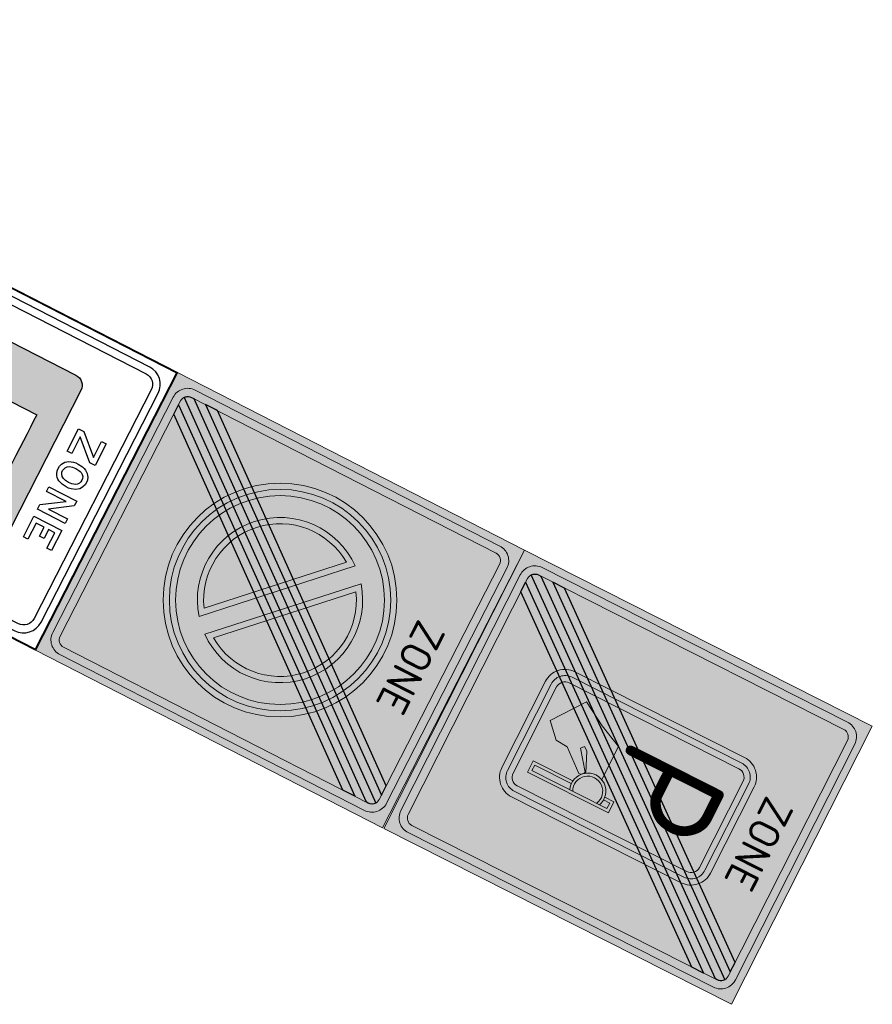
# Model space of a CAD drawing. Header units: metres. Extents: x 197071 to 197673, y 354832 to 355594.
# Tile 24 of 28: x 197076.61 to 197082.76, y 355567.95 to 355575.06. Entities that reach past the tile are written whole.
import ezdxf
from ezdxf.enums import TextEntityAlignment as Align

# ---------------------------------------------------------------- set-up
doc = ezdxf.new("R2010")
doc.units = ezdxf.units.M
doc.layers.get('0').update_dxf_attribs({"lineweight": 25})
doc.layers.add('B-WE-VW-VERKEERSTEKEN_BORD_ZONEBORD-S', color=7, linetype='Continuous', lineweight=25)
doc.styles.add('NLCS-RVV-M200-T25', font='NLCS-RVV.ttf')

# ---------------------------------------------------------------- blocks, each defined once
blk = doc.blocks.new('B-SVW-VERKEERSTEKEN_BORD_ZONEBORD EINDE_BW111-SO')
h = blk.add_hatch(color=252)
h.dxf.hatch_style = 1
h.paths.add_polyline_path([(5.002, 6.251), (-5.002, 6.251), (-5.002, 0), (-4.756, 0), (-4.756, 5.486, -0.414214), (-4.231, 6.011), (4.247, 6.011, -0.414214), (4.772, 5.486), (4.772, 0), (5.002, 0)])
h = blk.add_hatch(color=252)
h.dxf.hatch_style = 1
h.paths.add_polyline_path([(-4.494, 5.486, -0.414214), (-4.231, 5.748), (4.247, 5.748, -0.414214), (4.51, 5.486), (4.51, 0), (4.772, 0), (4.772, 5.486, 0.414214), (4.247, 6.011), (-4.231, 6.011, 0.414214), (-4.756, 5.486), (-4.756, 0), (-4.494, 0)])
at = {"true_color": 0xffffff}
h = blk.add_hatch(color=7, dxfattribs=at)
h.dxf.hatch_style = 1
h.paths.add_polyline_path([(-4.494, -4.981), (4.092, 5.748), (3.753, 5.748), (-4.494, -4.558)])
h = blk.add_hatch(color=253)
h.dxf.hatch_style = 1
h.paths.add_polyline_path([(0, 5.748), (-4.231, 5.748, 0.414214), (-4.494, 5.486), (-4.494, -5.491, 0.414214), (-4.231, -5.753), (0, -5.753), (0, -3.75), (-1.55, -3.75, -0.414214), (-2.25, -3.05), (-2.25, 3.05, -0.414214), (-1.55, 3.75), (0, 3.75)])
h = blk.add_hatch(color=252)
h.dxf.hatch_style = 1
h.paths.add_polyline_path([(-4.494, -4.981), (4.092, 5.748), (3.753, 5.748), (-4.494, -4.558)])
edge = h.paths.add_edge_path()
edge.add_line((-4.494, -5.404), (4.394, 5.703))
edge.add_arc((4.247, 5.486), 0.262, 0, 55.923, ccw=False)
edge.add_line((4.51, 5.486), (4.51, 5.424))
edge.add_line((4.51, 5.424), (-4.391, -5.699))
edge.add_arc((-4.231, -5.491), 0.263, 180, 232.4876, ccw=False)
edge.add_line((-4.494, -5.491), (-4.494, -5.404))
h.paths.add_polyline_path([(-4.096, -5.753), (4.51, 5.001), (4.51, 4.578), (-3.758, -5.753)])
h = blk.add_hatch(color=7, dxfattribs=at)
h.dxf.hatch_style = 1
edge = h.paths.add_edge_path()
edge.add_line((-4.494, -5.404), (4.394, 5.703))
edge.add_arc((4.247, 5.486), 0.262, 0, 55.923, ccw=False)
edge.add_line((4.51, 5.486), (4.51, 5.424))
edge.add_line((4.51, 5.424), (-4.391, -5.699))
edge.add_arc((-4.231, -5.491), 0.263, 180, 232.4876, ccw=False)
edge.add_line((-4.494, -5.491), (-4.494, -5.404))
h = blk.add_hatch(color=253)
h.dxf.hatch_style = 1
h.paths.add_polyline_path([(4.51, 5.486, 0.414214), (4.247, 5.748), (0, 5.748), (0, 3.75), (1.55, 3.75, -0.414214), (2.25, 3.05), (2.25, -3.05, -0.414214), (1.55, -3.75), (0, -3.75), (0, -5.753), (4.247, -5.753, 0.414214), (4.51, -5.491)])
h = blk.add_hatch(color=7, dxfattribs=at)
h.dxf.hatch_style = 1
h.paths.add_polyline_path([(-4.096, -5.753), (4.51, 5.001), (4.51, 4.578), (-3.758, -5.753)])
h = blk.add_hatch(color=252)
h.dxf.hatch_style = 1
h.paths.add_polyline_path([(-2.25, 3.05), (-2.25, -3.05, 0.414214), (-1.55, -3.75), (0, -3.75), (0, -3.55), (-1.55, -3.55, -0.414214), (-2.05, -3.05), (-2.05, 3.05, -0.414214), (-1.55, 3.55), (0, 3.55), (0, 3.75), (-1.55, 3.75, 0.414214)])
h = blk.add_hatch(color=252)
h.dxf.hatch_style = 1
h.paths.add_polyline_path([(-1.55, -3.35, -0.414214), (-1.85, -3.05), (-1.85, 3.05, -0.414214), (-1.55, 3.35), (0, 3.35), (0, 3.55), (-1.55, 3.55, 0.414214), (-2.05, 3.05), (-2.05, -3.05, 0.414214), (-1.55, -3.55), (0, -3.55), (0, -3.35)])
h = blk.add_hatch(color=252)
h.dxf.hatch_style = 1
h.paths.add_polyline_path([(1.55, 3.75), (0, 3.75), (0, 3.55), (1.55, 3.55, -0.414214), (2.05, 3.05), (2.05, -3.05, -0.414214), (1.55, -3.55), (0, -3.55), (0, -3.75), (1.55, -3.75, 0.414214), (2.25, -3.05), (2.25, 3.05, 0.414214)])
h = blk.add_hatch(color=252)
h.dxf.hatch_style = 1
h.paths.add_polyline_path([(0, -3.35), (0, -3.55), (1.55, -3.55, 0.414214), (2.05, -3.05), (2.05, 3.05, 0.414214), (1.55, 3.55), (0, 3.55), (0, 3.35), (1.55, 3.35, -0.414214), (1.85, 3.05), (1.85, -3.05, -0.414214), (1.55, -3.35)])
h = blk.add_hatch(color=253)
h.dxf.hatch_style = 1
edge = h.paths.add_edge_path()
edge.add_line((-1.55, -3.35), (1.55, -3.35))
edge.add_arc((1.55, -3.05), 0.3, 270, 360)
edge.add_line((1.85, -3.05), (1.85, 3.05))
edge.add_arc((1.55, 3.05), 0.3, 0, 90)
edge.add_line((1.55, 3.35), (-1.55, 3.35))
edge.add_arc((-1.55, 3.05), 0.3, 90, 180)
edge.add_line((-1.85, 3.05), (-1.85, -3.05))
edge.add_arc((-1.55, -3.05), 0.3, 180, 270)
h = blk.add_hatch(color=252)
h.dxf.hatch_style = 1
h.paths.add_polyline_path([(5.002, 0), (4.772, 0), (4.772, -5.491, -0.414214), (4.247, -6.016), (-4.231, -6.016, -0.414214), (-4.756, -5.491), (-4.756, 0), (-5.002, 0), (-5.002, -6.251), (5.002, -6.251)])
h = blk.add_hatch(color=252)
h.dxf.hatch_style = 1
h.paths.add_polyline_path([(-4.494, 0), (-4.756, 0), (-4.756, -5.491, 0.414214), (-4.231, -6.016), (4.247, -6.016, 0.414214), (4.772, -5.491), (4.772, 0), (4.51, 0), (4.51, -5.491, -0.414214), (4.247, -5.753), (-4.231, -5.753, -0.414214), (-4.494, -5.491)])
h = blk.add_hatch(color=252)
h.dxf.hatch_style = 1
h.paths.add_polyline_path([(1.003, -1.532, -0.043128), (0.903, -1.527), (0.903, -2.948), (1.305, -2.948), (1.305, -0.047), (0.903, -0.047), (0.903, -0.375, -0.043128), (1.003, -0.37), (1.003, -0.147), (1.205, -0.147), (1.205, -2.848), (1.003, -2.848)])
h = blk.add_hatch(color=252)
h.dxf.hatch_style = 1
h.paths.add_polyline_path([(1.205, -0.524), (1.205, -0.414, 0.776167), (0.528, -1.315), (0.529, -1.315), (0.533, -1.32, 0.330342), (1.205, -1.488), (1.205, -1.378, -1.650274)])
h = blk.add_hatch(color=252)
h.dxf.hatch_style = 1
h.paths.add_polyline_path([(0.603, -1.463), (0.599, -1.408), (0.533, -1.32, -0.002965), (0.528, -1.315), (0.474, -1.303), (-0.145, -1.786), (-0.255, -1.689), (-0.164, -1.561), (0.496, -1.27, -0.253221), (0.449, -0.718), (-0.744, -0.718), (-1.092, -1.487), (-1.55, -2.281), (-0.5, -3.05), (-0.018, -2.588), (0.005, -2.179)])
at = {"color": 250, "lineweight": 0, "true_color": 0x191919}
for points in [[(-5.002, 6.251), (5.002, 6.251), (5.002, -6.251), (-5.002, -6.251)], [(-4.494, -4.981), (4.092, 5.748), (3.753, 5.748), (-4.494, -4.558)], [(-4.096, -5.753), (4.51, 5.001), (4.51, 4.578), (-3.758, -5.753)]]:
    blk.add_lwpolyline(points, close=True, dxfattribs=at)
for points in [[(-4.231, 6.011), (4.247, 6.011, -0.414214), (4.772, 5.486), (4.772, -5.491, -0.414214), (4.247, -6.016), (-4.231, -6.016, -0.414214), (-4.756, -5.491), (-4.756, 5.486, -0.414214)], [(-4.231, 5.748), (4.247, 5.748, -0.414214), (4.51, 5.486), (4.51, -5.491, -0.414214), (4.247, -5.753), (-4.231, -5.753, -0.414214), (-4.494, -5.491), (-4.494, 5.486, -0.414214)], [(-4.494, -5.404), (4.394, 5.703, -0.248971), (4.51, 5.486), (4.51, 5.424), (-4.391, -5.699, -0.23311), (-4.494, -5.491)], [(-1.55, -3.75), (1.55, -3.75, 0.414214), (2.25, -3.05), (2.25, 3.05, 0.414214), (1.55, 3.75), (-1.55, 3.75, 0.414214), (-2.25, 3.05), (-2.25, -3.05, 0.414214)], [(-1.55, -3.55), (1.55, -3.55, 0.414214), (2.05, -3.05), (2.05, 3.05, 0.414214), (1.55, 3.55), (-1.55, 3.55, 0.414214), (-2.05, 3.05), (-2.05, -3.05, 0.414214)], [(-1.55, -3.35), (1.55, -3.35, 0.414214), (1.85, -3.05), (1.85, 3.05, 0.414214), (1.55, 3.35), (-1.55, 3.35, 0.414214), (-1.85, 3.05), (-1.85, -3.05, 0.414214)]]:
    blk.add_lwpolyline(points, format="xyb", close=True, dxfattribs=at)
for points in [[(-4.494, -4.981), (4.092, 5.748), (3.753, 5.748), (-4.494, -4.558)], [(-4.096, -5.753), (4.51, 5.001), (4.51, 4.578), (-3.758, -5.753)]]:
    blk.add_lwpolyline(points, close=True)
blk.add_lwpolyline([(-4.494, -5.404), (4.394, 5.703, -0.248971), (4.51, 5.486), (4.51, 5.424), (-4.391, -5.699, -0.23311), (-4.494, -5.491)], format="xyb", close=True)
for points in [[(0.903, -0.375), (0.903, -0.047), (1.305, -0.047), (1.305, -2.948), (0.903, -2.948), (0.903, -1.527)], [(1.003, -0.37), (1.003, -0.147), (1.205, -0.147), (1.205, -2.848), (1.003, -2.848), (1.003, -1.532)], [(0.496, -1.27), (-0.164, -1.561), (-0.255, -1.689), (-0.145, -1.786), (0.474, -1.303), (0.529, -1.315), (0.599, -1.408), (0.603, -1.463), (0.005, -2.179), (-0.018, -2.588), (-0.5, -3.05), (-1.55, -2.281), (-1.092, -1.487), (-0.744, -0.718), (0.449, -0.718)]]:
    blk.add_lwpolyline(points, dxfattribs=at)
for radius, start, end in [(0.581, 67.4643, 292.5357), (0.481, 62.4284, 297.5716)]:
    blk.add_arc((0.982, -0.951), radius, start, end, dxfattribs=at)
at = {"color": 250, "true_color": 0x191919, "style": 'NLCS-RVV-M200-T25'}
blk.add_text('ZONE', height=1, dxfattribs=at).set_placement((0.02, 4.714), align=Align.MIDDLE_CENTER)
at = {"color": 250, "true_color": 0x191919, "style": 'NLCS-RVV-M200-T25', "width": 0.9}
blk.add_text('P', height=3.5, dxfattribs=at).set_placement((-0.048, 1.267), align=Align.MIDDLE_CENTER)
at = {"color": 250, "true_color": 0x191919, "style": 'NLCS-RVV-M200-T25'}
blk.add_attdef('RVV_ONDERSCHRIFT', text='', height=1, dxfattribs=at).set_placement((0.02, -4.717), align=Align.MIDDLE_CENTER)
blk = doc.blocks.new('B-SVW-VERKEERSTEKEN_BORD_ZONEBORD EINDE_E01-SO')
h = blk.add_hatch(color=252)
h.dxf.hatch_style = 1
h.paths.add_polyline_path([(5.002, 6.251), (-5.002, 6.251), (-5.002, 0), (-4.756, 0), (-4.756, 5.486, -0.414214), (-4.231, 6.011), (4.247, 6.011, -0.414214), (4.772, 5.486), (4.772, 0), (5.002, 0)])
h = blk.add_hatch(color=252)
h.dxf.hatch_style = 1
h.paths.add_polyline_path([(-4.494, 5.486, -0.414214), (-4.231, 5.748), (4.247, 5.748, -0.414214), (4.51, 5.486), (4.51, 0), (4.772, 0), (4.772, 5.486, 0.414214), (4.247, 6.011), (-4.231, 6.011, 0.414214), (-4.756, 5.486), (-4.756, 0), (-4.494, 0)])
h = blk.add_hatch(color=253)
h.dxf.hatch_style = 1
h.paths.add_polyline_path([(3.753, 5.748), (-4.231, 5.748, 0.414214), (-4.494, 5.486), (-4.494, 0), (-3.75, 0, -0.568765), (1.79, 3.295)])
h = blk.add_hatch(color=252)
h.dxf.hatch_style = 1
h.paths.add_polyline_path([(-4.494, -4.981), (4.092, 5.748), (3.753, 5.748), (-4.494, -4.558)])
h = blk.add_hatch(color=252)
h.dxf.hatch_style = 1
h.paths.add_polyline_path([(-4.494, -4.981), (4.092, 5.748), (3.753, 5.748), (-4.494, -4.558)])
h = blk.add_hatch(color=252)
h.dxf.hatch_style = 1
edge = h.paths.add_edge_path()
edge.add_line((-4.494, -5.404), (4.394, 5.703))
edge.add_arc((4.247, 5.486), 0.262, 0, 55.923, ccw=False)
edge.add_line((4.51, 5.486), (4.51, 5.424))
edge.add_line((4.51, 5.424), (-4.391, -5.699))
edge.add_arc((-4.231, -5.491), 0.263, 180, 232.4876, ccw=False)
edge.add_line((-4.494, -5.491), (-4.494, -5.404))
h = blk.add_hatch(color=252)
h.dxf.hatch_style = 1
edge = h.paths.add_edge_path()
edge.add_line((-4.494, -5.404), (4.394, 5.703))
edge.add_arc((4.247, 5.486), 0.262, 0, 55.923, ccw=False)
edge.add_line((4.51, 5.486), (4.51, 5.424))
edge.add_line((4.51, 5.424), (-4.391, -5.699))
edge.add_arc((-4.231, -5.491), 0.263, 180, 232.4876, ccw=False)
edge.add_line((-4.494, -5.491), (-4.494, -5.404))
h.paths.add_polyline_path([(-4.096, -5.753), (4.51, 5.001), (4.51, 4.578), (-3.758, -5.753)])
at = {"true_color": 0xffffff}
h = blk.add_hatch(color=7, dxfattribs=at)
h.dxf.hatch_style = 1
h.paths.add_polyline_path([(4.394, 5.703, 0.149795), (4.247, 5.748), (4.092, 5.748), (2.02, 3.159, -0.017667), (2.238, 3.009)])
h = blk.add_hatch(color=7, dxfattribs=at)
h.dxf.hatch_style = 1
h.paths.add_polyline_path([(4.51, 5.001), (4.51, 5.424), (2.445, 2.844, -0.017667), (2.639, 2.664)])
h = blk.add_hatch(color=252)
h.dxf.hatch_style = 1
h.paths.add_polyline_path([(-4.096, -5.753), (4.51, 5.001), (4.51, 4.578), (-3.758, -5.753)])
h = blk.add_hatch(color=253)
h.dxf.hatch_style = 1
h.paths.add_polyline_path([(4.51, 4.578), (2.822, 2.469, -0.181674), (3.75, 0), (4.51, 0)])
h = blk.add_hatch(color=252)
h.dxf.hatch_style = 1
h.paths.add_polyline_path([(-3.75, 0), (-3.55, 0, -1), (3.55, 0), (3.75, 0, 1)])
h = blk.add_hatch(color=252)
h.dxf.hatch_style = 1
h.paths.add_polyline_path([(-3.55, 0), (-3.35, 0, -1), (3.35, 0), (3.55, 0, 1)])
h = blk.add_hatch(color=252)
h.dxf.hatch_style = 1
h.paths.add_polyline_path([(-3.35, 0), (-2.65, 0, -1), (2.65, 0), (3.35, 0, 1)])
h = blk.add_hatch(color=252)
h.dxf.hatch_style = 1
h.paths.add_polyline_path([(1.932, -1.507), (2.074, -1.65, 0.169585), (2.65, 0, 0.627905), (-1.65, 2.074), (-1.507, 1.932, -0.884205)])
h = blk.add_hatch(color=7, dxfattribs=at)
h.dxf.hatch_style = 1
h.paths.add_polyline_path([(-1.342, 2.05), (2.05, -1.342, 0.145992), (2.45, 0, 0.596263)])
h = blk.add_hatch(color=252)
h.dxf.hatch_style = 1
h.paths.add_polyline_path([(-1.65, 2.074, 0.056786), (-2.074, 1.65), (1.65, -2.074, 0.056786), (2.074, -1.65)])
h = blk.add_hatch(color=252)
h.dxf.hatch_style = 1
h.paths.add_polyline_path([(-1.342, 2.05, 0.020695), (-1.507, 1.932), (1.932, -1.507, 0.020695), (2.05, -1.342)], flags=17)
h = blk.add_hatch(color=252)
h.dxf.hatch_style = 1
h.paths.add_polyline_path([(-1.932, 1.507), (-2.074, 1.65, 0.169585), (-2.65, 0, 0.627905), (1.65, -2.074), (1.507, -1.932, -0.884205)])
h = blk.add_hatch(color=7, dxfattribs=at)
h.dxf.hatch_style = 1
h.paths.add_polyline_path([(-2.05, 1.342, 0.145992), (-2.45, 0, 0.596263), (1.342, -2.05)])
h = blk.add_hatch(color=252)
h.dxf.hatch_style = 1
h.paths.add_polyline_path([(-1.932, 1.507, 0.020695), (-2.05, 1.342), (1.342, -2.05, 0.020695), (1.507, -1.932)], flags=17)
h = blk.add_hatch(color=252)
h.dxf.hatch_style = 1
h.paths.add_polyline_path([(5.002, 0), (4.772, 0), (4.772, -5.491, -0.414214), (4.247, -6.016), (-4.231, -6.016, -0.414214), (-4.756, -5.491), (-4.756, 0), (-5.002, 0), (-5.002, -6.251), (5.002, -6.251)])
h = blk.add_hatch(color=252)
h.dxf.hatch_style = 1
h.paths.add_polyline_path([(-4.494, 0), (-4.756, 0), (-4.756, -5.491, 0.414214), (-4.231, -6.016), (4.247, -6.016, 0.414214), (4.772, -5.491), (4.772, 0), (4.51, 0), (4.51, -5.491, -0.414214), (4.247, -5.753), (-4.231, -5.753, -0.414214), (-4.494, -5.491)])
h = blk.add_hatch(color=253)
h.dxf.hatch_style = 1
h.paths.add_polyline_path([(-3.75, 0), (-4.494, 0), (-4.494, -4.558), (-2.822, -2.469, -0.181674)])
h = blk.add_hatch(color=253)
h.dxf.hatch_style = 1
h.paths.add_polyline_path([(4.51, 0), (3.75, 0, -0.568765), (-1.79, -3.295), (-3.758, -5.753), (4.247, -5.753, 0.414214), (4.51, -5.491)])
h = blk.add_hatch(color=252)
h.dxf.hatch_style = 1
h.paths.add_polyline_path([(3.75, 0), (3.55, 0, -1), (-3.55, 0), (-3.75, 0, 1)])
h = blk.add_hatch(color=252)
h.dxf.hatch_style = 1
h.paths.add_polyline_path([(3.55, 0), (3.35, 0, -1), (-3.35, 0), (-3.55, 0, 1)])
h = blk.add_hatch(color=252)
h.dxf.hatch_style = 1
h.paths.add_polyline_path([(3.35, 0), (2.65, 0, -1), (-2.65, 0), (-3.35, 0, 1)])
h = blk.add_hatch(color=7, dxfattribs=at)
h.dxf.hatch_style = 1
h.paths.add_polyline_path([(-2.445, -2.844, -0.017667), (-2.639, -2.664), (-4.494, -4.981), (-4.494, -5.404)])
h = blk.add_hatch(color=7, dxfattribs=at)
h.dxf.hatch_style = 1
h.paths.add_polyline_path([(-2.02, -3.159, -0.017667), (-2.238, -3.009), (-4.391, -5.699, 0.165156), (-4.231, -5.753), (-4.096, -5.753)])
at = {"color": 250, "lineweight": 0, "true_color": 0x191919}
blk.add_lwpolyline([(-5.002, 6.251), (5.002, 6.251), (5.002, -6.251), (-5.002, -6.251)], close=True, dxfattribs=at)
for points in [[(-4.231, 6.011), (4.247, 6.011, -0.414214), (4.772, 5.486), (4.772, -5.491, -0.414214), (4.247, -6.016), (-4.231, -6.016, -0.414214), (-4.756, -5.491), (-4.756, 5.486, -0.414214)], [(-4.231, 5.748), (4.247, 5.748, -0.414214), (4.51, 5.486), (4.51, -5.491, -0.414214), (4.247, -5.753), (-4.231, -5.753, -0.414214), (-4.494, -5.491), (-4.494, 5.486, -0.414214)]]:
    blk.add_lwpolyline(points, format="xyb", close=True, dxfattribs=at)
for points in [[(3.753, 5.748), (-4.494, -4.558)], [(-4.494, -4.981), (4.092, 5.748)], [(-4.494, -5.404), (-4.494, -5.404), (4.394, 5.703)], [(4.51, 5.424), (4.51, 5.424), (-4.391, -5.699)], [(-4.096, -5.753), (4.51, 5.001)], [(4.51, 4.578), (-3.758, -5.753)], [(2.074, -1.65), (-1.65, 2.074)], [(2.05, -1.342), (-1.342, 2.05)], [(1.342, -2.05), (-2.05, 1.342)]]:
    blk.add_lwpolyline(points, dxfattribs=at)
for points in [[(-4.494, -4.981), (4.092, 5.748), (3.753, 5.748), (-4.494, -4.558)], [(-4.096, -5.753), (4.51, 5.001), (4.51, 4.578), (-3.758, -5.753)]]:
    blk.add_lwpolyline(points, close=True)
blk.add_lwpolyline([(-4.494, -5.404), (4.394, 5.703, -0.248971), (4.51, 5.486), (4.51, 5.424), (-4.391, -5.699, -0.23311), (-4.494, -5.491)], format="xyb", close=True)
at = {"color": 252, "lineweight": 0}
blk.add_lwpolyline([(1.65, -2.074), (-2.074, 1.65)], dxfattribs=at)
at = {"color": 250, "lineweight": 0, "true_color": 0x191919}
for radius in [3.75, 3.55, 3.35]:
    blk.add_circle((0, 0), radius, dxfattribs=at)
for radius, start, end in [(2.65, 321.5002, 128.4998), (2.45, 326.7757, 123.2243), (2.65, 141.5002, 308.4998), (2.45, 146.7757, 303.2243)]:
    blk.add_arc((0, 0), radius, start, end, dxfattribs=at)
at = {"color": 250, "true_color": 0x191919, "style": 'NLCS-RVV-M200-T25'}
blk.add_text('ZONE', height=1, dxfattribs=at).set_placement((0.02, 4.714), align=Align.MIDDLE_CENTER)
blk.add_attdef('RVV_ONDERSCHRIFT', text='', height=1, dxfattribs=at).set_placement((0.02, -4.717), align=Align.MIDDLE_CENTER)
blk = doc.blocks.new('E10')
h = blk.add_hatch()
h.set_pattern_fill('LINE', color=0, scale=0.05, style=0)
h.paths.add_polyline_path([(1.2186, 0.1785), (1.0862, 0.1785), (1.0862, 0.2797), (1.2186, 0.2797), (1.2186, 0.2611), (1.2108, 0.2544), (1.2151, 0.2463), (1.2177, 0.2379), (1.2186, 0.2291), (1.2177, 0.2203), (1.2151, 0.2118), (1.2108, 0.2038), (1.2186, 0.197)])
h.paths.add_polyline_path([(1.1415, 0.1972), (1.1359, 0.204), (1.1317, 0.2118), (1.1291, 0.2202), (1.1283, 0.2291), (1.1291, 0.2379), (1.1317, 0.2464), (1.1359, 0.2542), (1.1415, 0.2609), (1.1549, 0.2476), (1.1517, 0.2436), (1.1492, 0.2391), (1.1477, 0.2341), (1.1472, 0.2291), (1.1477, 0.224), (1.1492, 0.2191), (1.1517, 0.2145), (1.1549, 0.2105)], flags=16)
h.paths.add_polyline_path([(1.1549, 0.2291), (1.1764, 0.2373), (1.1764, 0.2209)], flags=16)
h.paths.add_polyline_path([(1.0942, 0.2408), (1.0943, 0.2416), (1.0948, 0.2423), (1.0955, 0.2428), (1.0962, 0.2429), (1.1198, 0.2429), (1.1206, 0.2428), (1.1213, 0.2423), (1.1217, 0.2416), (1.1218, 0.2408), (1.1218, 0.2173), (1.1217, 0.2165), (1.1213, 0.2158), (1.1206, 0.2154), (1.1198, 0.2152), (1.0962, 0.2152), (1.0955, 0.2154), (1.0948, 0.2158), (1.0943, 0.2165), (1.0942, 0.2173)], flags=16)
h = blk.add_hatch(color=253)
h.paths.add_polyline_path([(1.8195, 0.2503), (1.8189, 0.256), (1.8173, 0.2615), (1.8146, 0.2666), (1.8109, 0.2711), (1.8064, 0.2747), (1.8013, 0.2774), (1.7958, 0.2791), (1.79, 0.2797), (1.2886, 0.2797), (1.2829, 0.2791), (1.2774, 0.2774), (1.2723, 0.2747), (1.2678, 0.2711), (1.2641, 0.2666), (1.2614, 0.2615), (1.2597, 0.256), (1.2592, 0.2503), (1.2592, -0.2512), (1.2597, -0.2569), (1.2614, -0.2625), (1.2641, -0.2676), (1.2678, -0.272), (1.2723, -0.2757), (1.2774, -0.2784), (1.2829, -0.2801), (1.2886, -0.2807), (1.79, -0.2807), (1.7958, -0.2801), (1.8013, -0.2784), (1.8064, -0.2757), (1.8109, -0.272), (1.8146, -0.2676), (1.8173, -0.2625), (1.8189, -0.2569), (1.8195, -0.2512)])
h.paths.add_polyline_path([(1.7458, 0.1409), (1.7458, 0.1233), (1.7458, 0.1047), (1.7458, 0.0852), (1.7458, 0.0647), (1.7458, 0.0434), (1.7458, 0.0211), (1.7458, -0.0021), (1.7458, -0.0262), (1.7452, -0.0388), (1.7434, -0.0512), (1.7403, -0.0633), (1.7361, -0.0752), (1.7307, -0.0866), (1.7243, -0.0973), (1.7168, -0.1073), (1.7083, -0.1166), (1.699, -0.1251), (1.689, -0.1325), (1.6783, -0.1389), (1.6669, -0.1442), (1.6551, -0.1485), (1.643, -0.1515), (1.6307, -0.1533), (1.6181, -0.1539), (1.6055, -0.1533), (1.5931, -0.1515), (1.581, -0.1485), (1.5691, -0.1442), (1.5577, -0.1389), (1.547, -0.1325), (1.537, -0.1251), (1.5277, -0.1166), (1.5192, -0.1073), (1.5117, -0.0973), (1.5053, -0.0866), (1.4999, -0.0752), (1.4956, -0.0633), (1.4926, -0.0512), (1.4908, -0.0388), (1.4902, -0.0262), (1.4902, 0.0721), (1.3329, 0.0721), (1.3329, 0.1409)], flags=16)
h.paths.add_polyline_path([(1.6771, 0.0721), (1.6771, -0.0262), (1.676, -0.0377), (1.6726, -0.0488), (1.6671, -0.059), (1.6598, -0.0679), (1.6508, -0.0752), (1.6405, -0.0807), (1.6295, -0.0841), (1.618, -0.0852), (1.6066, -0.0841), (1.5955, -0.0807), (1.5853, -0.0752), (1.5764, -0.0679), (1.569, -0.059), (1.5636, -0.0488), (1.5602, -0.0377), (1.5591, -0.0262), (1.5591, 0.0721)], flags=0)
at = {"color": 0}
for p, q in [((0, -0.12), (0, 0.12)), ((0.02, -0.12), (0.02, 0.12)), ((1.0046, 0.02), (0.02, 0.02)), ((1.0046, -0.02), (0.02, -0.02))]:
    blk.add_line(p, q, dxfattribs=at)
for points in [[(1.0046, -0.408), (1.0046, 0.407), (2.0232, 0.407), (2.0232, -0.408), (1.0046, -0.408)], [(1.0067, -0.4059), (1.0067, 0.4049), (2.0211, 0.4049), (2.0211, -0.4059), (1.0067, -0.4059)], [(1.952, -0.3875), (1.9618, -0.3866), (1.9714, -0.3837), (1.9802, -0.379), (1.988, -0.3726), (1.9943, -0.3649), (1.999, -0.3561), (2.0019, -0.3465), (2.0029, -0.3366), (2.0029, 0.3357), (2.0019, 0.3456), (1.999, 0.3551), (1.9943, 0.3639), (1.988, 0.3717), (1.9802, 0.378), (1.9714, 0.3827), (1.9618, 0.3856), (1.952, 0.3866), (1.0759, 0.3866), (1.066, 0.3856), (1.0565, 0.3827), (1.0476, 0.378), (1.0399, 0.3717), (1.0335, 0.3639), (1.0288, 0.3551), (1.0259, 0.3456), (1.025, 0.3357), (1.025, -0.3366), (1.0259, -0.3465), (1.0288, -0.3561), (1.0335, -0.3649), (1.0399, -0.3726), (1.0476, -0.379), (1.0565, -0.3837), (1.066, -0.3866), (1.0759, -0.3875), (1.952, -0.3875)], [(1.0453, 0.3357), (1.0459, 0.3416), (1.0477, 0.3474), (1.0505, 0.3527), (1.0543, 0.3573), (1.0589, 0.3611), (1.0642, 0.3639), (1.0699, 0.3656), (1.0759, 0.3662), (1.952, 0.3662), (1.9579, 0.3656), (1.9636, 0.3639), (1.9689, 0.3611), (1.9735, 0.3573), (1.9774, 0.3527), (1.9802, 0.3474), (1.9819, 0.3416), (1.9825, 0.3357), (1.9825, -0.3366), (1.9819, -0.3426), (1.9802, -0.3483), (1.9774, -0.3536), (1.9735, -0.3582), (1.9689, -0.362), (1.9636, -0.3648), (1.9579, -0.3666), (1.952, -0.3672), (1.0759, -0.3672), (1.0699, -0.3666), (1.0642, -0.3648), (1.0589, -0.362), (1.0543, -0.3582), (1.0505, -0.3536), (1.0477, -0.3483), (1.0459, -0.3426), (1.0453, -0.3366), (1.0453, 0.3357)], [(1.2186, 0.1785), (1.0862, 0.1785), (1.0862, 0.2797), (1.2186, 0.2797), (1.2186, 0.2611), (1.2108, 0.2544), (1.2151, 0.2463), (1.2177, 0.2379), (1.2186, 0.2291), (1.2177, 0.2203), (1.2151, 0.2118), (1.2108, 0.2038), (1.2186, 0.197), (1.2186, 0.1785)], [(1.1415, 0.1972), (1.1359, 0.204), (1.1317, 0.2118), (1.1291, 0.2202), (1.1283, 0.2291), (1.1291, 0.2379), (1.1317, 0.2464), (1.1359, 0.2542), (1.1415, 0.2609), (1.1549, 0.2476), (1.1517, 0.2436), (1.1492, 0.2391), (1.1477, 0.2341), (1.1472, 0.2291), (1.1477, 0.224), (1.1492, 0.2191), (1.1517, 0.2145), (1.1549, 0.2105), (1.1415, 0.1972)], [(1.2592, 0.2503), (1.2597, 0.256), (1.2614, 0.2615), (1.2641, 0.2666), (1.2678, 0.2711), (1.2723, 0.2747), (1.2774, 0.2774), (1.2829, 0.2791), (1.2886, 0.2797), (1.79, 0.2797), (1.7958, 0.2791), (1.8013, 0.2774), (1.8064, 0.2747), (1.8109, 0.2711), (1.8146, 0.2666), (1.8173, 0.2615), (1.8189, 0.256), (1.8195, 0.2503), (1.8195, -0.2512), (1.8189, -0.2569), (1.8173, -0.2625), (1.8146, -0.2676), (1.8109, -0.272), (1.8064, -0.2757), (1.8013, -0.2784), (1.7958, -0.2801), (1.79, -0.2807), (1.2886, -0.2807), (1.2829, -0.2801), (1.2774, -0.2784), (1.2723, -0.2757), (1.2678, -0.272), (1.2641, -0.2676), (1.2614, -0.2625), (1.2597, -0.2569), (1.2592, -0.2512), (1.2592, 0.2503)], [(1.0942, 0.2408), (1.0943, 0.2416), (1.0948, 0.2423), (1.0955, 0.2428), (1.0962, 0.2429), (1.1198, 0.2429), (1.1206, 0.2428), (1.1213, 0.2423), (1.1217, 0.2416), (1.1218, 0.2408), (1.1218, 0.2173), (1.1217, 0.2165), (1.1213, 0.2158), (1.1206, 0.2154), (1.1198, 0.2152), (1.0962, 0.2152), (1.0955, 0.2154), (1.0948, 0.2158), (1.0943, 0.2165), (1.0942, 0.2173), (1.0942, 0.2408)], [(1.0958, 0.2408), (1.0958, 0.241), (1.0959, 0.2412), (1.0962, 0.2413), (1.1198, 0.2413), (1.1199, 0.2413), (1.1201, 0.2412), (1.1202, 0.2411), (1.1203, 0.2408), (1.1203, 0.2173), (1.1202, 0.2172), (1.1201, 0.217), (1.1199, 0.2169), (1.1198, 0.2169), (1.0962, 0.2169), (1.0959, 0.217), (1.0958, 0.2172), (1.0958, 0.2173), (1.0958, 0.2408)], [(1.1177, 0.2356), (1.1177, 0.2278), (1.1172, 0.2255), (1.116, 0.2235), (1.114, 0.2223), (1.1116, 0.2219), (1.1094, 0.2223), (1.1075, 0.2235), (1.1062, 0.2255), (1.1057, 0.2278), (1.1057, 0.2324), (1.0984, 0.2324), (1.0984, 0.2356), (1.1177, 0.2356)], [(1.1145, 0.2278), (1.1143, 0.2268), (1.1137, 0.2259), (1.1128, 0.2253), (1.1117, 0.2251), (1.1107, 0.2253), (1.1097, 0.2259), (1.1091, 0.2268), (1.1089, 0.2278), (1.1089, 0.2324), (1.1145, 0.2324), (1.1145, 0.2278)], [(1.1549, 0.2291), (1.1764, 0.2373), (1.1764, 0.2209), (1.1549, 0.2291)], [(1.2108, 0.2497), (1.2128, 0.2454), (1.2153, 0.2374), (1.2161, 0.2291), (1.2153, 0.2208), (1.2128, 0.2128), (1.2108, 0.2085), (1.2108, 0.2497)], [(1.9418, 0.0927), (1.9266, 0.0927), (1.8737, 0.1411), (1.8737, 0.0927), (1.8603, 0.0927), (1.8603, 0.1578), (1.8756, 0.1578), (1.9283, 0.1093), (1.9283, 0.1556), (1.9418, 0.1556), (1.9418, 0.0927)], [(1.183, 0.1158), (1.1778, 0.1158), (1.1788, 0.1147), (1.1798, 0.1134), (1.1811, 0.1111), (1.1824, 0.1078), (1.1834, 0.104), (1.1837, 0.1), (1.1832, 0.0953), (1.1817, 0.0909), (1.1797, 0.0874), (1.1778, 0.0851), (1.1765, 0.0837), (1.1754, 0.0826), (1.1765, 0.0816), (1.178, 0.0801), (1.1802, 0.0772), (1.1822, 0.0734), (1.1833, 0.0694), (1.1837, 0.0647), (1.1828, 0.0589), (1.1804, 0.0531), (1.1765, 0.0483), (1.1716, 0.0448), (1.1658, 0.0429), (1.159, 0.0422), (1.1218, 0.0422), (1.1218, 0.0569), (1.1584, 0.0569), (1.1625, 0.0579), (1.1661, 0.0602), (1.1684, 0.0637), (1.1693, 0.0679), (1.1684, 0.0721), (1.166, 0.0756), (1.1623, 0.078), (1.158, 0.079), (1.1218, 0.079), (1.1218, 0.0937), (1.1586, 0.0937), (1.1626, 0.0945), (1.1661, 0.0968), (1.1685, 0.1002), (1.1694, 0.1043), (1.1687, 0.1086), (1.1664, 0.1124), (1.1628, 0.1149), (1.1586, 0.1158), (1.1218, 0.1158), (1.1218, 0.1306), (1.183, 0.1306), (1.183, 0.1158)], [(1.7458, 0.1409), (1.7458, 0.1233), (1.7458, 0.1047), (1.7458, 0.0852), (1.7458, 0.0647), (1.7458, 0.0434), (1.7458, 0.0211), (1.7458, -0.0021), (1.7458, -0.0262), (1.7452, -0.0388), (1.7434, -0.0512), (1.7403, -0.0633), (1.7361, -0.0752), (1.7307, -0.0866), (1.7243, -0.0973), (1.7168, -0.1073), (1.7083, -0.1166), (1.699, -0.1251), (1.689, -0.1325), (1.6783, -0.1389), (1.6669, -0.1442), (1.6551, -0.1485), (1.643, -0.1515), (1.6307, -0.1533), (1.6181, -0.1539), (1.6055, -0.1533), (1.5931, -0.1515), (1.581, -0.1485), (1.5691, -0.1442), (1.5577, -0.1389), (1.547, -0.1325), (1.537, -0.1251), (1.5277, -0.1166), (1.5192, -0.1073), (1.5117, -0.0973), (1.5053, -0.0866), (1.4999, -0.0752), (1.4956, -0.0633), (1.4926, -0.0512), (1.4908, -0.0388), (1.4902, -0.0262), (1.4902, 0.0721), (1.3329, 0.0721), (1.3329, 0.1409), (1.7458, 0.1409)], [(1.6771, -0.0262), (1.676, -0.0377), (1.6726, -0.0488), (1.6671, -0.059), (1.6598, -0.0679), (1.6508, -0.0752), (1.6405, -0.0807), (1.6295, -0.0841), (1.618, -0.0852), (1.6066, -0.0841), (1.5955, -0.0807), (1.5853, -0.0752), (1.5764, -0.0679), (1.569, -0.059), (1.5636, -0.0488), (1.5602, -0.0377), (1.5591, -0.0262), (1.5591, 0.0721), (1.6771, 0.0721), (1.6771, -0.0262)], [(1.8593, 0.0417), (1.86, 0.0483), (1.8625, 0.0558), (1.8647, 0.0599), (1.8678, 0.0639), (1.8717, 0.0675), (1.8765, 0.0704), (1.888, 0.0745), (1.8945, 0.0755), (1.9013, 0.0756), (1.9145, 0.074), (1.9203, 0.0724), (1.9253, 0.0703), (1.9333, 0.0643), (1.9364, 0.0606), (1.9388, 0.0567), (1.9415, 0.0492), (1.9424, 0.0422), (1.9418, 0.0355), (1.9393, 0.0282), (1.937, 0.0241), (1.9338, 0.0201), (1.9252, 0.0134), (1.9138, 0.0094), (1.9073, 0.0084), (1.9006, 0.0082), (1.8875, 0.0097), (1.8764, 0.0134), (1.8719, 0.0161), (1.868, 0.0195), (1.8648, 0.0235), (1.8626, 0.0276), (1.86, 0.0351), (1.8593, 0.0417)], [(1.8726, 0.0418), (1.8732, 0.0467), (1.8751, 0.0516), (1.8787, 0.0561), (1.8841, 0.0597), (1.8916, 0.0619), (1.901, 0.0625), (1.9105, 0.0615), (1.9145, 0.0606), (1.9178, 0.0595), (1.9228, 0.0563), (1.9264, 0.0519), (1.9284, 0.0471), (1.929, 0.0424), (1.9285, 0.0374), (1.9265, 0.0325), (1.9232, 0.0281), (1.9181, 0.0245), (1.9146, 0.0231), (1.9102, 0.022), (1.9005, 0.0214), (1.8912, 0.0224), (1.8839, 0.0244), (1.8786, 0.0276), (1.875, 0.0322), (1.8731, 0.0371), (1.8726, 0.0418)], [(1.1628, -0.0285), (1.1217, -0.0285), (1.1216, -0.0141), (1.1249, -0.014), (1.1243, -0.0125), (1.1236, -0.0108), (1.1227, -0.0081), (1.1218, -0.0046), (1.1211, -0.0007), (1.121, 0.0031), (1.1216, 0.0069), (1.1232, 0.0111), (1.1261, 0.0157), (1.1304, 0.0197), (1.1355, 0.0222), (1.141, 0.0231), (1.1464, 0.0224), (1.1515, 0.0204), (1.1559, 0.0171), (1.1595, 0.0124), (1.1619, 0.0063), (1.1627, -0.0002), (1.1623, -0.006), (1.1613, -0.0101), (1.1604, -0.0124), (1.1598, -0.0142), (1.1628, -0.0142), (1.165, -0.0139), (1.1671, -0.0129), (1.169, -0.0114), (1.1702, -0.0095), (1.1709, -0.007), (1.1712, -0.0038), (1.171, -0.0002), (1.1704, 0.0032), (1.1694, 0.0066), (1.1683, 0.0093), (1.1674, 0.011), (1.1667, 0.0125), (1.1766, 0.0178), (1.1774, 0.0164), (1.1785, 0.0143), (1.1803, 0.0103), (1.182, 0.0053), (1.1831, 0.0001), (1.1834, -0.0054), (1.1828, -0.0112), (1.1811, -0.0172), (1.1776, -0.0227), (1.173, -0.0264), (1.1682, -0.028), (1.1628, -0.0285)], [(1.1477, -0.0141), (1.1374, -0.0141), (1.1367, -0.0131), (1.136, -0.012), (1.1351, -0.01), (1.1341, -0.0073), (1.1335, -0.0041), (1.1334, -0.001), (1.134, 0.0017), (1.1351, 0.0043), (1.1368, 0.0064), (1.1386, 0.0079), (1.1406, 0.0086), (1.1427, 0.0088), (1.1447, 0.0086), (1.1466, 0.0079), (1.1485, 0.0065), (1.1501, 0.0044), (1.1512, 0.0018), (1.1516, -0.0013), (1.1515, -0.0044), (1.1509, -0.0073), (1.15, -0.0099), (1.1491, -0.0118), (1.1483, -0.013), (1.1477, -0.0141)], [(1.9418, -0.0779), (1.8602, -0.0779), (1.8602, -0.0645), (1.9178, -0.026), (1.8602, -0.026), (1.8602, -0.0126), (1.9418, -0.0126), (1.9418, -0.0266), (1.8855, -0.0645), (1.9418, -0.0645), (1.9418, -0.0779)], [(1.1828, -0.1029), (1.1556, -0.0849), (1.1216, -0.1072), (1.1216, -0.0898), (1.1423, -0.0764), (1.1216, -0.0627), (1.1216, -0.045), (1.1556, -0.0675), (1.1828, -0.0495), (1.1828, -0.0667), (1.1689, -0.0764), (1.1828, -0.0857), (1.1828, -0.1029)], [(1.9418, -0.1576), (1.9283, -0.1576), (1.9283, -0.112), (1.91, -0.112), (1.91, -0.138), (1.8968, -0.138), (1.8968, -0.112), (1.8732, -0.112), (1.8732, -0.1588), (1.8602, -0.1588), (1.8602, -0.0987), (1.9418, -0.0987), (1.9418, -0.1576)], [(1.1217, -0.2814), (1.1217, -0.2666), (1.1529, -0.2666), (1.1575, -0.2665), (1.161, -0.2662), (1.1641, -0.2651), (1.1676, -0.2627), (1.1702, -0.2587), (1.1706, -0.2524), (1.1698, -0.249), (1.168, -0.2462), (1.1651, -0.2439), (1.1613, -0.2422), (1.1217, -0.2422), (1.1217, -0.2273), (1.2039, -0.2273), (1.2095, -0.2422), (1.1796, -0.2422), (1.1824, -0.2459), (1.1845, -0.2498), (1.1857, -0.2539), (1.1862, -0.2583), (1.1859, -0.2627), (1.1846, -0.2668), (1.1824, -0.2707), (1.1794, -0.2743), (1.1756, -0.2774), (1.1713, -0.2796), (1.1665, -0.281), (1.1611, -0.2814), (1.1217, -0.2814)]]:
    blk.add_lwpolyline(points, close=True, dxfattribs=at)
blk.add_lwpolyline([(1.1685, -0.1922), (1.1637, -0.1772), (1.176, -0.175), (1.1834, -0.2036), (1.1834, -0.2036), (1.1217, -0.2036), (1.1217, -0.1924), (1.1685, -0.1922)], dxfattribs=at)

msp = doc.modelspace()

# ---------------------------------------------------------------- block references
at = {"color": 252, "xscale": 2.761833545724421, "yscale": 2.761833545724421, "zscale": 2.761833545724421, "rotation": 332.8873624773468}
msp.add_blockref('E10', (197072.2593, 355574.0587), dxfattribs=at)
at = {"layer": 'B-WE-VW-VERKEERSTEKEN_BORD_ZONEBORD-S', "color": 252}
for name, p, xscale, yscale, zscale, rotation in [('B-SVW-VERKEERSTEKEN_BORD_ZONEBORD EINDE_E01-SO', (197078.4844, 355570.87), 0.2250000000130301, 0.2250000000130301, 0.2250000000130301, 242.8873631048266), ('B-SVW-VERKEERSTEKEN_BORD_ZONEBORD EINDE_BW111-SO', (197080.9959, 355569.5915), 0.2249999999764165, 0.2249999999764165, 0.2249999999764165, 243.1579599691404)]:
    msp.add_blockref(name, p, dxfattribs=dict(at, xscale=xscale, yscale=yscale, zscale=zscale, rotation=rotation))

doc.saveas('drawing.dxf')
